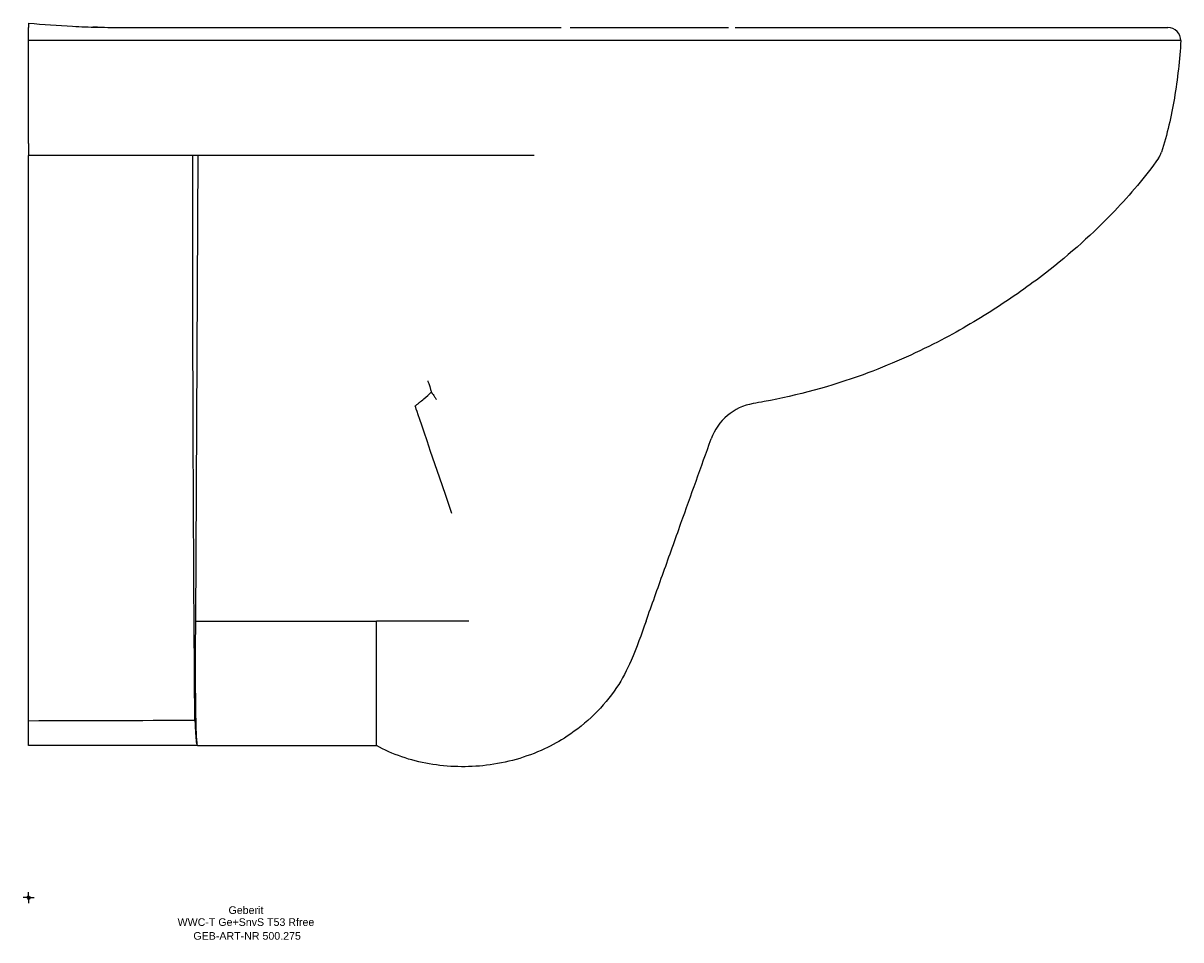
# Model space of a CAD drawing. Header units: millimetres. Extents: x -2 to 530, y -19 to 402.
import ezdxf
from ezdxf.enums import TextEntityAlignment as Align

# ---------------------------------------------------------------- set-up
doc = ezdxf.new("R2010")
doc.units = ezdxf.units.MM
doc.layers.get('0').update_dxf_attribs({"linetype": 'CONTINUOUS'})
for name, color, linetype, lineweight in [('Arbeitspunkt(DIN)', 7, 'CONTINUOUS', 25), ('GEB-ART-NR', 1, 'CONTINUOUS', 18), ('GEB-BEZUG', 2, 'CONTINUOUS', 25), ('GEB-TEXT', 5, 'CONTINUOUS', 18)]:
    doc.layers.add(name, color=color, linetype=linetype, lineweight=lineweight)
doc.layers.add('GEB-KONTUR-A', color=5, linetype='CONTINUOUS')
doc.styles.get("Standard").update_dxf_attribs({"font": 'arial.ttf'})

# ---------------------------------------------------------------- blocks, each defined once
blk = doc.blocks.new('Einfügepunkt')
at = {"layer": 'GEB-BEZUG'}
for p, q in [((-0.71, -0.71), (0.71, 0.71)), ((-0.71, 0.71), (0.71, -0.71))]:
    blk.add_line(p, q, dxfattribs=at)

msp = doc.modelspace()

# ---------------------------------------------------------------- linework, layer by layer
at = {"layer": 'Arbeitspunkt(DIN)', "ltscale": 25}
for q in [(-2.5, 0), (0, 2.5), (0, -2.5), (2.5, 0)]:
    msp.add_line((0, 0), q, dxfattribs=at)
at = {"layer": 'GEB-KONTUR-A', "ltscale": 25}
for p, q in [((0, 346.71), (0, 341.18)), ((77.8, 341.18), (76.73, 127.11)), ((174.29, 341.18), (123.59, 341.18)), ((76.73, 127.11), (160, 127.11)), ((202.46, 127.11), (160, 127.11))]:
    msp.add_line(p, q, dxfattribs=at)
for centre, radius, start, end in [((496.25, 392), 8, 165.5255, 165.5305), ((511.55, 345.7), 10, 324.5079, 342.5381), ((337.48, 202.46), 25, 99.7198, 160.3206)]:
    msp.add_arc(centre, radius, start, end, dxfattribs=at)
for points, knots in [([(0, 402), (6.75, 401.49), (13.5, 400.92), (20.26, 400.57), (24.08, 400.37), (27.9, 400.24), (31.72, 400.15)], [0, 0, 0, 0, 0.1320085, 0.1320085, 0.1320085, 0.2065637, 0.2065637, 0.2065637, 0.2065637]), ([(0, 394), (0, 395.55), (0, 397.09), (0, 398.19), (0, 399.29), (0, 399.96), (0, 400)], [0, 0, 0, 0, 0.5, 0.5, 0.5, 1, 1, 1, 1]), ([(31.72, 400.15), (31.72, 400.15), (31.72, 400.15), (31.71, 400.15), (31.71, 400.15), (31.7, 400.15), (31.7, 400.15), (31.66, 400.15), (31.64, 400.15), (31.56, 400.16), (31.5, 400.16), (31.34, 400.16), (31.23, 400.16), (30.91, 400.17), (30.7, 400.18), (30.26, 400.19), (30.04, 400.19), (29.78, 400.2), (29.73, 400.2), (29.66, 400.2), (29.64, 400.2), (29.61, 400.2), (29.6, 400.2), (29.54, 400.21), (29.53, 400.21), (29.52, 400.21), (29.52, 400.21), (29.52, 400.21), (29.54, 400.21), (30.01, 400.19), (30.66, 400.18), (32.66, 400.13), (34.22, 400.1), (37.61, 400.06), (38.98, 400.05), (41.83, 400.03), (42.76, 400.03), (44.58, 400.02), (45.22, 400.02), (46.42, 400.02), (46.86, 400.02), (47.89, 400.02), (48.5, 400.02), (49.61, 400.02), (50.01, 400.02), (50.86, 400.02), (51.31, 400.02), (52.32, 400.02), (52.88, 400.02), (54.18, 400.02), (54.89, 400.02), (56.43, 400.02), (57.24, 400.02), (60.04, 400.02), (62.04, 400.02), (66.76, 400.03), (69.44, 400.03), (75.84, 400.03), (79.64, 400.03), (88.38, 400.03), (93.39, 400.03), (110.15, 400.03), (122.24, 400.03), (149.49, 400.02), (164.57, 400.02), (195.88, 400.01), (211.92, 400.01), (227.95, 400.01)], [0, 0, 0, 0, 0.000252, 0.000252, 0.000755, 0.000755, 0.002769, 0.002769, 0.010823, 0.010823, 0.026932, 0.026932, 0.059151, 0.059151, 0.123599, 0.123599, 0.189184, 0.189184, 0.205621, 0.205621, 0.213742, 0.213742, 0.221842, 0.221842, 0.254325, 0.254325, 0.294734, 0.294734, 0.40244, 0.40244, 2.700025, 2.700025, 7.778419, 7.778419, 10.591685, 10.591685, 11.747092, 11.747092, 12.270231, 12.270231, 12.528977, 12.528977, 12.792348, 12.792348, 12.923139, 12.923139, 13.054193, 13.054193, 13.227465, 13.227465, 13.49204, 13.49204, 13.843207, 13.843207, 14.730656, 14.730656, 15.622032, 15.622032, 16.760616, 16.760616, 18.277229, 18.277229, 21.819998, 21.819998, 26.607034, 26.607034, 31.415984, 31.415984, 31.415984, 31.415984]), ([(31.63, 400.15), (31.63, 400.15), (31.63, 400.15), (31.62, 400.15), (31.62, 400.15), (31.62, 400.15), (31.61, 400.15), (31.56, 400.16), (31.5, 400.16), (31.34, 400.16), (31.23, 400.16), (30.91, 400.17), (30.7, 400.18), (30.26, 400.19), (30.04, 400.19), (29.78, 400.2), (29.73, 400.2), (29.66, 400.2), (29.65, 400.2), (29.61, 400.2), (29.6, 400.2), (29.54, 400.21), (29.53, 400.21), (29.52, 400.21), (29.52, 400.21), (29.52, 400.21), (29.54, 400.21), (30.01, 400.19), (30.66, 400.18), (32.66, 400.13), (34.22, 400.1), (37.61, 400.06), (38.98, 400.05), (41.83, 400.03), (42.76, 400.03), (44.58, 400.02), (45.22, 400.02), (46.42, 400.02), (46.86, 400.02), (47.89, 400.02), (48.5, 400.02), (49.61, 400.02), (50.01, 400.02), (50.86, 400.02), (51.31, 400.02), (52.32, 400.02), (52.88, 400.02), (54.18, 400.02), (54.89, 400.02), (56.43, 400.02), (57.24, 400.02), (60.04, 400.02), (62.04, 400.02), (66.76, 400.03), (69.44, 400.03), (75.84, 400.03), (79.64, 400.03), (88.38, 400.03), (93.39, 400.03), (110.15, 400.03), (122.24, 400.03), (149.49, 400.02), (164.57, 400.02), (197.08, 400.01), (214.37, 400.01), (231.61, 400.01)], [0, 0, 0, 0, 0.000151, 0.000151, 0.000654, 0.000654, 0.001661, 0.001661, 0.01777, 0.01777, 0.049989, 0.049989, 0.114437, 0.114437, 0.180013, 0.180013, 0.196449, 0.196449, 0.20457, 0.20457, 0.21267, 0.21267, 0.245155, 0.245155, 0.285564, 0.285564, 0.393271, 0.393271, 2.690867, 2.690867, 7.769289, 7.769289, 10.582569, 10.582569, 11.737986, 11.737986, 12.261129, 12.261129, 12.519876, 12.519876, 12.783247, 12.783247, 12.914039, 12.914039, 13.045093, 13.045093, 13.218364, 13.218364, 13.482942, 13.482942, 13.834112, 13.834112, 14.721563, 14.721563, 15.612942, 15.612942, 16.751526, 16.751526, 18.268139, 18.268139, 21.810923, 21.810923, 26.597962, 26.597962, 31.772693, 31.772693, 31.772693, 31.772693]), ([(316.91, 400), (317.07, 400), (317.22, 400), (317.74, 400), (318.11, 400), (319.51, 400), (320.64, 400), (321.91, 400)], [0.86456495, 0.86456495, 0.86456495, 0.86456495, 0.875, 0.875, 0.89753278, 0.89753278, 0.95599445, 0.95599445, 0.95599445, 0.95599445]), ([(325, 400), (331.66, 400), (338.26, 400), (351.46, 400), (358.06, 400), (371.36, 400), (378.05, 400), (391.65, 400), (398.56, 400), (409.16, 400), (412.73, 400), (419.97, 400), (423.64, 400), (431.06, 400), (434.82, 400), (442.32, 400), (446.07, 400), (453.47, 400), (457.13, 400), (464.24, 400), (467.7, 400), (474.21, 400), (477.25, 400), (482.82, 400), (485.33, 400), (488.7, 400), (489.74, 400), (491.75, 400), (492.72, 400), (495.51, 400), (497.26, 400), (500.47, 400), (501.94, 400), (504.67, 400), (505.92, 400), (507.7, 400), (508.27, 400), (509.38, 400), (509.92, 400), (511.46, 400), (512.42, 400), (515.07, 400), (516.56, 400), (519.06, 400), (520.07, 400), (521.7, 400), (522.32, 400), (523.24, 400), (523.55, 400), (523.93, 400), (524, 400), (524, 400)], [0, 0, 0, 0, 0.062504, 0.062504, 0.125, 0.125, 0.1875, 0.1875, 0.25, 0.25, 0.281234, 0.281234, 0.3125, 0.3125, 0.343763, 0.343763, 0.375, 0.375, 0.40625, 0.40625, 0.4375, 0.4375, 0.46875, 0.46875, 0.5, 0.5, 0.515575, 0.515575, 0.53125, 0.53125, 0.5625, 0.5625, 0.59375, 0.59375, 0.625, 0.625, 0.640637, 0.640637, 0.65625, 0.65625, 0.6875, 0.6875, 0.75, 0.75, 0.8125, 0.8125, 0.875, 0.875, 0.937499, 0.937499, 1, 1, 1, 1]), ([(530, 394), (530, 395.57), (528.7, 398.7), (525.57, 400), (524, 400)], [0.0000001, 0.0000001, 0.0000001, 0.0000001, 0.5, 1, 1, 1, 1]), ([(530, 394), (530, 394), (529.93, 394), (529.73, 394), (529.54, 394), (529.23, 394), (528.77, 394), (528.3, 394), (527.67, 394), (526.84, 394), (526.49, 394), (526.1, 394), (525.68, 394), (525.09, 394), (524.44, 394), (523.7, 394), (522.98, 394), (522.18, 394), (521.29, 394), (520.61, 394), (519.88, 394), (519.09, 394), (518.84, 394), (518.59, 394), (518.33, 394), (517.71, 394), (517.06, 394), (516.38, 394), (516.3, 394), (516.23, 394), (516.15, 394), (515.72, 394), (515.27, 394), (514.8, 394), (514.71, 394), (514.61, 394), (514.51, 394), (514.19, 394), (513.87, 394), (513.54, 394), (513.28, 394), (513.02, 394), (512.75, 394), (512.41, 394), (512.07, 394), (511.72, 394), (511.39, 394), (511.06, 394), (510.71, 394), (510.69, 394), (510.66, 394), (510.63, 394), (510.05, 394), (509.44, 394), (508.8, 394), (507.8, 394), (506.73, 394), (505.57, 394), (505.08, 394), (504.57, 394), (504.04, 394), (503.22, 394), (502.37, 394), (501.47, 394), (500.73, 394), (499.97, 394), (499.17, 394), (498.83, 394), (498.5, 394), (498.16, 394), (497.66, 394), (497.16, 394), (496.64, 394), (496.14, 394), (495.62, 394), (495.09, 394), (494.96, 394), (494.83, 394), (494.7, 394), (494.17, 394), (493.63, 394), (493.08, 394), (492.54, 394), (491.99, 394), (491.43, 394), (491.28, 394), (491.12, 394), (490.97, 394), (490.93, 394), (490.89, 394), (490.85, 394), (489.61, 394), (488.32, 394), (486.98, 394), (485.6, 394), (484.17, 394), (482.7, 394), (482.49, 394), (482.28, 394), (482.08, 394), (481.68, 394), (481.27, 394), (480.86, 394), (478.09, 394), (475.17, 394), (472.16, 394), (471.22, 394), (470.28, 394), (469.33, 394), (467.17, 394), (464.97, 394), (462.75, 394), (462.32, 394), (461.88, 394), (461.45, 394), (459.94, 394), (458.42, 394), (456.9, 394), (454.71, 394), (452.51, 394), (450.29, 394), (448.21, 394), (446.11, 394), (444.02, 394), (442.32, 394), (440.63, 394), (438.93, 394), (436.3, 394), (433.68, 394), (431.07, 394), (429.92, 394), (428.77, 394), (427.63, 394), (425.8, 394), (423.99, 394), (422.18, 394), (420.92, 394), (419.66, 394), (418.4, 394), (417.8, 394), (417.19, 394), (416.59, 394), (412.95, 394), (409.37, 394), (405.82, 394), (401.88, 394), (397.99, 394), (394.14, 394), (391.06, 394), (388.01, 394), (384.98, 394), (380.24, 394), (375.56, 394), (370.92, 394), (368.86, 394), (366.82, 394), (364.77, 394), (359.24, 394), (353.76, 394), (348.28, 394), (347.15, 394), (346.02, 394), (344.89, 394), (338.27, 394), (331.66, 394), (325, 394), (311.79, 394), (298.42, 394), (284.97, 394), (271.59, 394), (258.14, 394), (244.67, 394), (244.53, 394), (244.38, 394), (244.23, 394), (232.58, 394), (220.91, 394), (209.27, 394), (207.25, 394), (205.23, 394), (203.21, 394), (193.45, 394), (183.72, 394), (174.02, 394), (170.11, 394), (166.19, 394), (162.29, 394), (154.53, 394), (146.8, 394), (139.09, 394), (133.27, 394), (127.47, 394), (121.67, 394), (108.17, 394), (94.69, 394), (81.22, 394), (77.39, 394), (73.56, 394), (69.73, 394), (46.64, 394), (23.5, 394), (0, 394)], [0.0000014, 0.0000014, 0.0000014, 0.0000014, 0.0311143, 0.0311143, 0.0311143, 0.0621981, 0.0621981, 0.0621981, 0.093257, 0.093257, 0.093257, 0.1063599, 0.1063599, 0.1063599, 0.1242993, 0.1242993, 0.1242993, 0.1418133, 0.1418133, 0.1418133, 0.1553253, 0.1553253, 0.1553253, 0.1595399, 0.1595399, 0.1595399, 0.1697416, 0.1697416, 0.1697416, 0.1708433, 0.1708433, 0.1708433, 0.1772666, 0.1772666, 0.1772666, 0.1785913, 0.1785913, 0.1785913, 0.1829612, 0.1829612, 0.1829612, 0.186341, 0.186341, 0.186341, 0.1906671, 0.1906671, 0.1906671, 0.1946826, 0.1946826, 0.1946826, 0.1949932, 0.1949932, 0.1949932, 0.2018642, 0.2018642, 0.2018642, 0.2127199, 0.2127199, 0.2127199, 0.2173674, 0.2173674, 0.2173674, 0.2245554, 0.2245554, 0.2245554, 0.2304466, 0.2304466, 0.2304466, 0.2328845, 0.2328845, 0.2328845, 0.236386, 0.236386, 0.236386, 0.2397963, 0.2397963, 0.2397963, 0.2406425, 0.2406425, 0.2406425, 0.2440021, 0.2440021, 0.2440021, 0.247278, 0.247278, 0.247278, 0.2481732, 0.2481732, 0.2481732, 0.2483969, 0.2483969, 0.2483969, 0.2555307, 0.2555307, 0.2555307, 0.2628887, 0.2628887, 0.2628887, 0.2639145, 0.2639145, 0.2639145, 0.2658999, 0.2658999, 0.2658999, 0.2794349, 0.2794349, 0.2794349, 0.2836266, 0.2836266, 0.2836266, 0.2931254, 0.2931254, 0.2931254, 0.2949611, 0.2949611, 0.2949611, 0.3013532, 0.3013532, 0.3013532, 0.3104911, 0.3104911, 0.3104911, 0.3190798, 0.3190798, 0.3190798, 0.3260255, 0.3260255, 0.3260255, 0.3368065, 0.3368065, 0.3368065, 0.3415729, 0.3415729, 0.3415729, 0.3491896, 0.3491896, 0.3491896, 0.3545332, 0.3545332, 0.3545332, 0.3571185, 0.3571185, 0.3571185, 0.3726747, 0.3726747, 0.3726747, 0.3899865, 0.3899865, 0.3899865, 0.4038236, 0.4038236, 0.4038236, 0.4254398, 0.4254398, 0.4254398, 0.435008, 0.435008, 0.435008, 0.4608931, 0.4608931, 0.4608931, 0.4662416, 0.4662416, 0.4662416, 0.4975303, 0.4975303, 0.4975303, 0.55962, 0.55962, 0.55962, 0.6213464, 0.6213464, 0.6213464, 0.6220175, 0.6220175, 0.6220175, 0.6754398, 0.6754398, 0.6754398, 0.6847224, 0.6847224, 0.6847224, 0.7295332, 0.7295332, 0.7295332, 0.7476545, 0.7476545, 0.7476545, 0.7836265, 0.7836265, 0.7836265, 0.8107374, 0.8107374, 0.8107374, 0.8738763, 0.8738763, 0.8738763, 0.891813, 0.891813, 0.891813, 1, 1, 1, 1]), ([(530, 394), (529.46, 385.24), (527.65, 368.06), (523.68, 350.92), (521.09, 342.7)], [0, 0, 0, 0, 0.5148793, 1, 1, 1, 1]), ([(123.59, 341.18), (90.26, 341.18), (56.92, 341.18), (15.73, 341.18), (7.86, 341.18), (0, 341.18)], [0, 0, 0, 0, 10.00018, 10.00018, 12.359393, 12.359393, 12.359393, 12.359393]), ([(0, 81.34), (0, 81.46), (0, 81.58), (0, 81.7), (0, 87.62), (0, 91.99), (0, 97.38), (0, 98.85), (0, 100.39), (0, 102.06), (0, 103.64), (0, 105.28), (0, 106.9), (0, 127.27), (0, 148.01), (0, 169.07), (0, 182.79), (0, 196.72), (0, 210.82), (0, 218.2), (0, 225.63), (0, 233.09), (0, 259.29), (0, 285.92), (0, 312.59), (0, 314.42), (0, 316.29), (0, 317.98), (0, 325), (0, 329.95), (0, 338.08), (0, 339.06), (0, 340.09), (0, 341.18)], [-53.72868, -53.72868, -53.72868, -53.72868, -53.651635, -53.651635, -53.651635, -49.801623, -49.801623, -49.801623, -48.754187, -48.754187, -48.754187, -47.762775, -47.762775, -47.762775, -35.258535, -35.258535, -35.258535, -27.113353, -27.113353, -27.113353, -22.85154, -22.85154, -22.85154, -7.88811, -7.88811, -7.88811, -6.858775, -6.858775, -6.858775, -2.596607, -2.596607, -2.596607, -2.079099, -2.079099, -2.079099, -2.079099]), ([(76.48, 81.56), (76.42, 89.18), (76.23, 112.31), (75.92, 164.32), (75.82, 185.63), (75.65, 228.91), (75.59, 251.17), (75.54, 284.64), (75.52, 295.87), (75.51, 320.9), (75.51, 330.78), (75.51, 341.18)], [0.000001, 0.000001, 0.000001, 0.000001, 2.602335, 2.602335, 4.359964, 4.359964, 6.126055, 6.126055, 7.010485, 7.010485, 8.087029, 8.087029, 8.087029, 8.087029]), ([(519.7, 339.89), (513.53, 331.25), (506.69, 323.22), (499.6, 315.77), (489.65, 305.31), (479.17, 295.96), (467.78, 287.14), (460.35, 281.39), (452.49, 275.85), (444.12, 270.48), (435.97, 265.26), (427.37, 260.24), (418.05, 255.42), (407.46, 249.96), (395.89, 244.78), (383.84, 240.4), (369.13, 235.05), (353.67, 230.91), (338.34, 228.01), (336.64, 227.69), (334.95, 227.39), (333.26, 227.1)], [-0.9808883, -0.9808883, -0.9808883, -0.9808883, -0.8321802, -0.8321802, -0.8321802, -0.6234951, -0.6234951, -0.6234951, -0.4873334, -0.4873334, -0.4873334, -0.3547516, -0.3547516, -0.3547516, -0.2041467, -0.2041467, -0.2041467, -0.0203301, -0.0203301, -0.0203301, 0, 0, 0, 0]), ([(183.58, 237.62), (183.67, 237.42), (183.75, 237.21), (183.83, 237.01), (183.84, 236.98), (183.85, 236.96), (183.86, 236.93), (183.93, 236.76), (184, 236.58), (184.06, 236.4), (184.08, 236.35), (184.1, 236.3), (184.12, 236.25), (184.15, 236.16), (184.18, 236.07), (184.21, 235.98), (184.24, 235.89), (184.27, 235.8), (184.3, 235.71), (184.33, 235.62), (184.36, 235.53), (184.39, 235.44), (184.42, 235.35), (184.45, 235.25), (184.48, 235.16), (184.49, 235.14), (184.49, 235.12), (184.5, 235.1), (184.5, 235.09), (184.51, 235.08), (184.51, 235.07), (184.57, 234.88), (184.62, 234.68), (184.68, 234.48), (184.74, 234.28), (184.8, 234.06), (184.85, 233.85), (184.91, 233.63), (184.97, 233.41), (185.02, 233.19), (185.03, 233.17), (185.03, 233.15), (185.03, 233.13), (185.09, 232.92), (185.14, 232.69), (185.19, 232.46), (185.2, 232.42), (185.21, 232.37), (185.22, 232.33)], [0, 0, 0, 0, 0.1276416, 0.1276416, 0.1276416, 0.1425054, 0.1425054, 0.1425054, 0.25, 0.25, 0.25, 0.2795269, 0.2795269, 0.2795269, 0.3303499, 0.3303499, 0.3303499, 0.3815899, 0.3815899, 0.3815899, 0.4334082, 0.4334082, 0.4334082, 0.4866807, 0.4866807, 0.4866807, 0.4999999, 0.4999999, 0.4999999, 0.5056276, 0.5056276, 0.5056276, 0.6191363, 0.6191363, 0.6191363, 0.7365719, 0.7365719, 0.7365719, 0.8540074, 0.8540074, 0.8540074, 0.8632756, 0.8632756, 0.8632756, 0.9774292, 0.9774292, 0.9774292, 0.9999997, 0.9999997, 0.9999997, 0.9999997]), ([(194.69, 176.56), (177.81, 226.02), (177.82, 226.03), (177.92, 226.11), (178, 226.17), (178.16, 226.3), (178.24, 226.37), (178.49, 226.57), (178.66, 226.7), (179.15, 227.1), (179.48, 227.36), (180.48, 228.17), (181.13, 228.7), (183.07, 230.32), (184.25, 231.37), (185.22, 232.33)], [-0.005459, -0.005459, -0.005459, -0.005459, 0, 0, 0.030969, 0.030969, 0.061779, 0.061779, 0.123924, 0.123924, 0.250118, 0.250118, 0.508067, 0.508067, 1.045906, 1.045906, 1.045906, 1.045906]), ([(185.22, 232.33), (185.78, 231.66), (186.3, 230.96), (186.9, 230.04), (187.02, 229.85), (187.29, 229.4), (187.41, 229.2), (187.5, 229.04), (187.51, 229.02), (187.54, 228.97)], [0.0000143, 0.0000143, 0.0000143, 0.0000143, 0.2929903, 0.2929903, 0.369508, 0.369508, 0.4716026, 0.4716026, 0.4986235, 0.4986235, 0.4986235, 0.4986235]), ([(284, 127.11), (286.68, 134.61), (289.36, 142.11), (292.04, 149.61), (294.72, 157.11), (297.4, 164.61), (300.08, 172.11), (304.7, 185.03), (309.32, 197.95), (313.94, 210.88)], [0, 0, 0, 0, 0.2686238, 0.2686238, 0.2686238, 0.5372476, 0.5372476, 0.5372476, 1, 1, 1, 1]), ([(76.73, 127.11), (76.68, 120.47), (76.66, 113.79), (76.66, 101.69), (76.68, 96.21), (76.77, 86.36), (76.84, 82.47), (77, 76.25), (77.1, 74.03), (77.36, 70.76), (77.52, 69.99), (77.7, 69.99)], [-9.29036, -9.29036, -9.29036, -9.29036, -7.285579, -7.285579, -5.536093, -5.536093, -3.82314, -3.82314, -2.071231, -2.071231, -0.000903, -0.000903, -0.000903, -0.000903]), ([(160, 69.98), (160, 69.98), (160, 70.07), (160, 70.82), (160, 71.26), (160, 71.93), (160, 72.94), (160, 73.33), (160, 73.78), (160, 74.26), (160, 75.59), (160, 77.25), (160, 79.31), (160, 81), (160, 82.99), (160, 85.13), (160, 85.43), (160, 85.73), (160, 86.03), (160, 91.27), (160, 97.46), (160, 103.96), (160, 106), (160, 108.06), (160, 110.15), (160, 115.55), (160, 121.13), (160, 126.67), (160, 126.82), (160, 126.97), (160, 127.11)], [10.057175, 10.057175, 10.057175, 10.057175, 10.56364, 10.56364, 10.56364, 10.859982, 10.859982, 10.859982, 10.975185, 10.975185, 10.975185, 11.28851, 11.28851, 11.28851, 11.546037, 11.546037, 11.546037, 11.581784, 11.581784, 11.581784, 12.200441, 12.200441, 12.200441, 12.393826, 12.393826, 12.393826, 12.895925, 12.895925, 12.895925, 12.909186, 12.909186, 12.909186, 12.909186]), ([(284, 127.11), (281.83, 121.03), (279.76, 114.91), (277.17, 108.99), (275.27, 104.67), (273.08, 100.47), (270.46, 96.55), (264.5, 87.65), (256.68, 80.04), (247.7, 74.17), (244.37, 72), (240.89, 70.07), (237.28, 68.38)], [-0.9904897, -0.9904897, -0.9904897, -0.9904897, -0.7428672, -0.7428672, -0.7428672, -0.5620682, -0.5620682, -0.5620682, -0.1518611, -0.1518611, -0.1518611, 0, 0, 0, 0]), ([(0, 70), (0, 70), (0, 70.25), (0, 70.75), (0, 71.13), (0, 71.65), (0, 72.31), (0, 72.5), (0, 72.71), (0, 72.92), (0, 74.93), (0, 77.51), (0, 78.93), (0, 79.08), (0, 79.21), (0, 79.33), (0, 79.54), (0, 79.71), (0, 79.9), (0, 80.38), (0, 80.86), (0, 81.34)], [-63.143075, -63.143075, -63.143075, -63.143075, -62.781192, -62.781192, -62.781192, -62.507227, -62.507227, -62.507227, -62.426559, -62.426559, -62.426559, -61.654416, -61.654416, -61.654416, -61.575207, -61.575207, -61.575207, -61.438859, -61.438859, -61.438859, -61.079709, -61.079709, -61.079709, -61.079709]), ([(76.48, 81.56), (76.64, 78.32), (76.69, 77.07), (76.9, 73.77), (77.01, 72.51), (77.32, 70.22), (77.51, 69.99), (77.7, 69.99)], [-4.853601, -4.853601, -4.853601, -4.853601, -3.555251, -3.555251, -2.193228, -2.193228, -0.000565, -0.000565, -0.000565, -0.000565]), ([(77.7, 69.99), (78.47, 69.99), (79.23, 69.99), (80, 69.99), (106.67, 69.99), (133.33, 69.98), (160, 69.98)], [0, 0, 0, 0, 0.02879, 0.02879, 0.02879, 1.032258, 1.032258, 1.032258, 1.032258]), ([(210.6, 60.83), (201.96, 59.79), (192.97, 59.98), (184.29, 61.48), (175.62, 62.98), (167.28, 65.78), (160, 69.98)], [0, 0, 0, 0, 0.524787, 0.524787, 0.524787, 1.049574, 1.049574, 1.049574, 1.049574])]:
    msp.add_open_spline(points, degree=3, knots=knots, dxfattribs=at)
for points in [[(0, 402), (0, 402), (0, 401.65), (0, 400.85)], [(0, 400.85), (0, 400.61), (0, 400.32), (0, 400)], [(224.36, 400.01), (230.96, 400.01), (237.89, 400.01), (244.99, 400.01)], [(249.17, 400.01), (258.03, 400), (267.15, 400), (276.29, 400)], [(276.29, 400), (277.19, 400), (278.09, 400), (278.98, 400)], [(276.29, 400), (277.21, 400), (278.1, 400), (278.98, 400)], [(278.98, 400), (291.59, 400), (304.26, 400), (316.91, 400)], [(0, 346.71), (0, 362.43), (0, 378.19), (0, 394)], [(232.54, 341.18), (213.16, 341.18), (193.71, 341.18), (174.29, 341.18)], [(0, 81.34), (25.49, 81.42), (50.99, 81.49), (76.48, 81.56)], [(77.7, 69.99), (51.8, 69.99), (25.9, 70), (0, 70)], [(237.28, 68.38), (228.86, 64.46), (219.79, 61.92), (210.6, 60.83)]]:
    msp.add_open_spline(points, degree=3, dxfattribs=at)

# ---------------------------------------------------------------- block references
at = {"ltscale": 25}
msp.add_blockref('Einfügepunkt', (0, 0), dxfattribs=at)

# ---------------------------------------------------------------- texts
at = {"layer": 'GEB-ART-NR'}
msp.add_text('GEB-ART-NR 500.275', height=3.5, dxfattribs=at).set_placement((100.53, -19.34), align=Align.CENTER)
at = {"layer": 'GEB-TEXT'}
for s, p in [('Geberit', (99.98, -7.5)), ('WWC-T Ge+SnvS T53 Rfree', (99.98, -13))]:
    msp.add_text(s, height=3.5, dxfattribs=at).set_placement(p, align=Align.CENTER)

doc.saveas('drawing.dxf')
